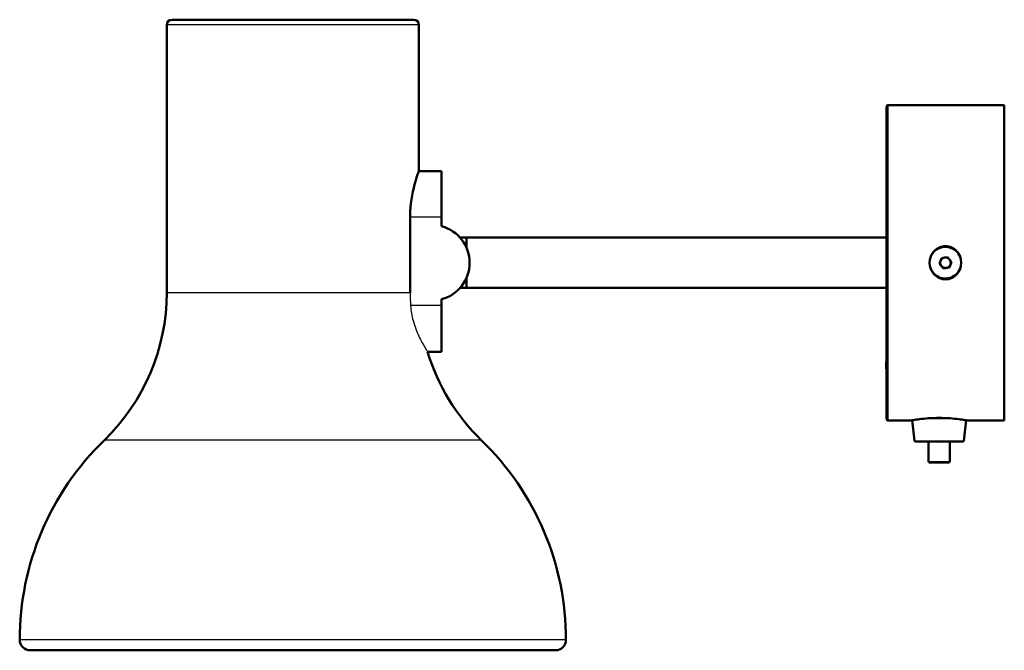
# Model space of a CAD drawing. Header units: millimetres. Extents: x 379 to 931, y 263 to 758.
# Tile 5 of 5: x 697 to 931, y 263 to 413. Entities that reach past the tile are written whole.
import ezdxf

# ---------------------------------------------------------------- set-up
doc = ezdxf.new("R2010")
doc.units = ezdxf.units.MM
doc.header["$LTSCALE"] = 0.75
doc.layers.add('Visible', color=7, linetype='Continuous', lineweight=50)
doc.layers.add('Visible Narrow', color=7, linetype='Continuous', lineweight=25)

msp = doc.modelspace()

# ---------------------------------------------------------------- linework, layer by layer
at = {"layer": 'Visible', "extrusion": (-1, -2.22045e-16, 2.9666e-13)}
for p, q in [((731.97, 412.07), (731.97, 348.32)), ((791.97, 412.07), (791.97, 377.32)), ((903.57, 393.01), (931.27, 393.01)), ((797.38, 377.32), (791.97, 377.32)), ((789.88, 366.32, 11), (789.88, 348.32, 11)), ((797.38, 366.32, 11), (797.38, 364.2, 11)), ((803.27, 361.51), (801.74, 361.51)), ((803.27, 361.51), (903.27, 361.51)), ((915.85, 355.26, 37.89), (916.35, 356.62, 37.89)), ((916.35, 356.62, 37.89), (917.77, 356.86, 37.89)), ((917.77, 356.86, 37.89), (918.69, 355.75, 37.89)), ((916.77, 354.15, 37.89), (915.85, 355.26, 37.89)), ((918.2, 354.4, 37.89), (916.77, 354.15, 37.89)), ((918.69, 355.75, 37.89), (918.2, 354.4, 37.89)), ((803.27, 349.51), (801.74, 349.51)), ((803.27, 349.51), (903.27, 349.51)), ((797.38, 346.82, 11), (797.38, 345.32, 11)), ((797.38, 334.32), (794.02, 334.32)), ((903.22, 333.51, 8.45), (903.27, 333.51, 8.45)), ((903.17, 331.96, 9.9), (903.22, 331.96, 9.9)), ((903.17, 331.31, 8.06), (903.17, 331.27, 8.06)), ((903.17, 331.31, 9.9), (903.22, 331.31, 9.9)), ((903.17, 331.27, 8.67), (903.17, 331, 8.67)), ((903.17, 331.27, 8.67), (903.22, 331.27, 8.67)), ((903.17, 331, 8.06), (903.17, 330.58, 8.06)), ((903.17, 331, 8.67), (903.22, 331, 8.67)), ((903.17, 330.58, 9.16), (903.17, 330.31, 9.16)), ((903.17, 330.58, 9.16), (903.22, 330.58, 9.16)), ((903.17, 330.31, 9.16), (903.22, 330.31, 9.16)), ((903.17, 330.27, 6.58), (903.22, 330.27, 6.58)), ((903.22, 328.5, 8.2), (903.27, 328.5, 8.2)), ((903.57, 318.01), (909.17, 318.01)), ((909.93, 313.18), (909.33, 318.04)), ((921.62, 313.18), (922.21, 318.04)), ((922.37, 318.01), (931.27, 318.01)), ((913.27, 308.21), (913.27, 313.01)), ((918.27, 308.21), (918.27, 313.01))]:
    msp.add_line(p, q, dxfattribs=at)
at = {"layer": 'Visible'}
msp.add_circle((917.27, 355.51, 37.89), 3.77, dxfattribs=at)
at = {"layer": 'Visible', "extrusion": (-2.9666e-13, -2.22045e-16, -1)}
for centre, radius, start, end in [((-733.22, 412.07), 1.25, 0, 90), ((-790.72, 412.07), 1.25, 90, 180), ((-903.57, 392.71), 0.3, 0, 90), ((-683.29, 348.32), 48.67, 180, 225.9774), ((-840.64, 348.32), 48.67, 314.0226, 343.2841), ((-903.57, 318.31), 0.3, 270, 0), ((-763.03, 265.82), 66.06, 0, 45.9774), ((-760.91, 265.82), 66.06, 134.0226, 180), ((-910.12, 313.21), 0.2, 270, 353), ((-921.42, 313.21), 0.2, 187, 270), ((-913.47, 308.21), 0.2, 270, 0), ((-918.07, 308.21), 0.2, 180, 270), ((-699.47, 265.82), 2.5, 270, 0), ((-824.47, 265.82), 2.5, 180, 270)]:
    msp.add_arc(centre, radius, start, end, dxfattribs=at)
at = {"layer": 'Visible', "extrusion": (-2.22045e-16, 1, -2.22803e-16)}
msp.add_arc((-761.97, 0, 413.32), 28.75, 0, 180, dxfattribs=at)
at = {"layer": 'Visible', "extrusion": (-1, -2.22045e-16, 2.9666e-13)}
for centre, radius, start, end in [((-355.51, 0, -903.27), 37.2, 0, 180), ((-355.51, 0, -931.27), 37.5, 0, 180), ((-355.51, 0, -803.27), 6, 127.0018, 180), ((-355.51, 0, -803.27), 6, 0, 52.9982), ((-331.01, 8.2, -903.22), 2.51, 0, 174.2894), ((-331.64, 9.9, -903.17), 0.326, 0, 180)]:
    msp.add_arc(centre, radius, start, end, dxfattribs=at)
at = {"layer": 'Visible', "extrusion": (1, 2.22045e-16, -2.9666e-13)}
for centre, radius, start, end in [((366.32, 0, 797.38), 11, 0, 90), ((355.51, 0, 803.27), 6, 0, 52.9982), ((355.51, 0, 803.27), 6, 127.0018, 180), ((345.32, 0, 797.38), 11, 90, 180)]:
    msp.add_arc(centre, radius, start, end, dxfattribs=at)
at = {"layer": 'Visible', "extrusion": (-2.9666e-13, -7.53294e-16, -1)}
msp.add_arc((-795.03, 355.51, -11), 9, 105.1329, 254.8671, dxfattribs=at)
at = {"layer": 'Visible'}
for start, end in [(99.7556, 159.7556), (39.7556, 99.7556), (339.7556, 39.7556), (159.7556, 219.7556), (219.7556, 279.7556), (279.7556, 339.7556)]:
    msp.add_arc((917.27, 355.51, 36.39), 1.25, start, end, dxfattribs=at)
at = {"layer": 'Visible', "extrusion": (-2.22045e-16, 1, -2.22045e-16)}
msp.add_arc((-915.77, 0, 318.51), 6.5, 67.2658, 112.7342, dxfattribs=at)
at = {"layer": 'Visible', "extrusion": (2.22045e-16, -1, 2.22045e-16)}
for centre, radius in [((915.77, 0, -313.01), 5.65), ((915.77, 0, -308.01), 2.3)]:
    msp.add_arc(centre, radius, 0, 180, dxfattribs=at)
at = {"layer": 'Visible', "extrusion": (2.22045e-16, -1, 2.22803e-16)}
msp.add_arc((761.97, 0, -263.32), 62.5, 0, 180, dxfattribs=at)
at = {"layer": 'Visible'}
for points, knots in [([(791.97, 377.32), (791.97, 377.32, 1.39), (791.86, 377.04, 2.87), (791.48, 375.91, 5.58), (791.2, 375.07, 6.81), (790.68, 373.13, 8.75), (790.4, 371.9, 9.59), (789.99, 369.2, 10.72), (789.88, 367.72, 11), (789.88, 366.32, 11)], [-1.674476, -1.674476, -1.674476, -1.674476, -1.256002, -1.256002, -0.837529, -0.837529, -0.418765, -0.418765, 0, 0, 0, 0]), ([(913.59, 356.29, 37.49), (913.64, 356.54, 37.49), (913.71, 356.78, 37.48), (913.8, 357.02, 37.47), (914, 357.51, 37.45), (914.27, 357.93, 37.42), (914.62, 358.3, 37.4), (914.96, 358.66, 37.37), (915.37, 358.95, 37.34), (915.84, 359.15, 37.32), (916.3, 359.35, 37.3), (916.78, 359.45, 37.29), (917.27, 359.45, 37.29), (917.77, 359.45, 37.29), (918.25, 359.35, 37.3), (918.71, 359.15, 37.32), (919.18, 358.95, 37.34), (919.58, 358.66, 37.37), (919.93, 358.3, 37.4), (920.28, 357.93, 37.42), (920.55, 357.51, 37.45), (920.74, 357.02, 37.47), (920.83, 356.79, 37.48), (920.9, 356.56, 37.49), (920.95, 356.32, 37.49)], [0.5319765, 0.5319765, 0.5319765, 0.5319765, 0.5625, 0.5625, 0.5625, 0.625, 0.625, 0.625, 0.6875, 0.6875, 0.6875, 0.75, 0.75, 0.75, 0.8125, 0.8125, 0.8125, 0.875, 0.875, 0.875, 0.9375, 0.9375, 0.9375, 0.9666705, 0.9666705, 0.9666705, 0.9666705]), ([(920.95, 354.7, 37.49), (920.9, 354.46, 37.49), (920.83, 354.23, 37.48), (920.74, 354, 37.47), (920.55, 353.51, 37.45), (920.28, 353.09, 37.42), (919.93, 352.72, 37.4), (919.58, 352.35, 37.37), (919.18, 352.07, 37.34), (918.71, 351.87, 37.32), (918.25, 351.67, 37.3), (917.77, 351.56, 37.29), (917.27, 351.56, 37.29), (916.78, 351.56, 37.29), (916.3, 351.67, 37.3), (915.84, 351.87, 37.32), (915.37, 352.07, 37.34), (914.96, 352.35, 37.37), (914.62, 352.72, 37.4), (914.27, 353.08, 37.42), (914, 353.51, 37.45), (913.8, 354, 37.47), (913.71, 354.24, 37.48), (913.64, 354.48, 37.49), (913.59, 354.73, 37.49)], [0.0329408, 0.0329408, 0.0329408, 0.0329408, 0.0625, 0.0625, 0.0625, 0.125, 0.125, 0.125, 0.1875, 0.1875, 0.1875, 0.25, 0.25, 0.25, 0.3125, 0.3125, 0.3125, 0.375, 0.375, 0.375, 0.4375, 0.4375, 0.4375, 0.4684213, 0.4684213, 0.4684213, 0.4684213]), ([(922.37, 318.01), (922.37, 318.01, 0.83), (922.21, 318.04, 1.72), (921.53, 318.15, 3.34), (921.02, 318.23, 4.08), (919.85, 318.37, 5.25), (919.11, 318.45, 5.76), (917.49, 318.56, 6.43), (916.6, 318.59, 6.6), (914.94, 318.59, 6.6), (914.06, 318.56, 6.43), (912.43, 318.45, 5.76), (911.69, 318.37, 5.25), (910.52, 318.23, 4.08), (910.01, 318.15, 3.34), (909.34, 318.04, 1.72), (909.17, 318.01, 0.83), (909.17, 318.01)], [4.983438, 4.983438, 4.983438, 4.983438, 5.232606, 5.232606, 5.481773, 5.481773, 5.730949, 5.730949, 5.980126, 5.980126, 6.229302, 6.229302, 6.478478, 6.478478, 6.727645, 6.727645, 6.976813, 6.976813, 6.976813, 6.976813])]:
    msp.add_open_spline(points, degree=3, knots=knots, dxfattribs=at)
msp.add_open_spline([(903.17, 330.27, 6.58), (903.17, 330.27, 6.68), (903.17, 330.28, 6.77), (903.17, 330.31, 6.87)], degree=3, dxfattribs=at)
at = {"layer": 'Visible Narrow', "extrusion": (-1, -2.22045e-16, 2.9666e-13)}
for p, q in [((797.38, 366.32, 11), (789.88, 366.32, 11)), ((797.38, 345.32, 11), (789.98, 345.32, 11))]:
    msp.add_line(p, q, dxfattribs=at)
at = {"layer": 'Visible Narrow', "extrusion": (2.22045e-16, -1, 2.22045e-16)}
for centre, radius, start in [((761.97, 0, -412.07), 30, 0), ((761.97, 0, -348.32), 30, 21.5102), ((761.97, 0, -313.32), 44.85, 0), ((761.97, 0, -265.82), 65, 0)]:
    msp.add_arc(centre, radius, start, 180, dxfattribs=at)
at = {"layer": 'Visible Narrow', "extrusion": (1, 2.22045e-16, -2.9666e-13)}
msp.add_arc((355.51, 0, 903.57), 37.5, 0, 180, dxfattribs=at)
at = {"layer": 'Visible Narrow', "extrusion": (-2.22045e-16, 1, -2.22045e-16)}
for centre, radius in [((-915.77, 0, 313.18), 5.85), ((-915.77, 0, 308.21), 2.5)]:
    msp.add_arc(centre, radius, 0, 180, dxfattribs=at)
at = {"layer": 'Visible Narrow'}
msp.add_open_spline([(789.88, 348.32, 11), (789.88, 347.35, 11), (789.91, 346.34, 11), (789.98, 345.32, 11)], degree=3, dxfattribs=at)
msp.add_open_spline([(789.98, 345.32, 11), (790.06, 344.08, 11), (790.28, 342.87, 10.79), (790.96, 340.36, 9.92), (791.45, 339.11, 9.19), (792.45, 336.96, 7.3), (792.96, 336.07, 6.13), (793.59, 335.01, 3.94), (793.78, 334.7, 3.03), (793.98, 334.39, 1.4), (794.02, 334.32, 0.71), (794.02, 334.32, 0.01), (794.02, 334.32, 0), (794.02, 334.32)], degree=3, knots=[0.000473, 0.000473, 0.000473, 0.000473, 0.373693, 0.373693, 0.8249, 0.8249, 1.28358, 1.28358, 1.577905, 1.577905, 1.78587, 1.78587, 1.787304, 1.787304, 1.787304, 1.787304], dxfattribs=at)

doc.saveas('drawing.dxf')
